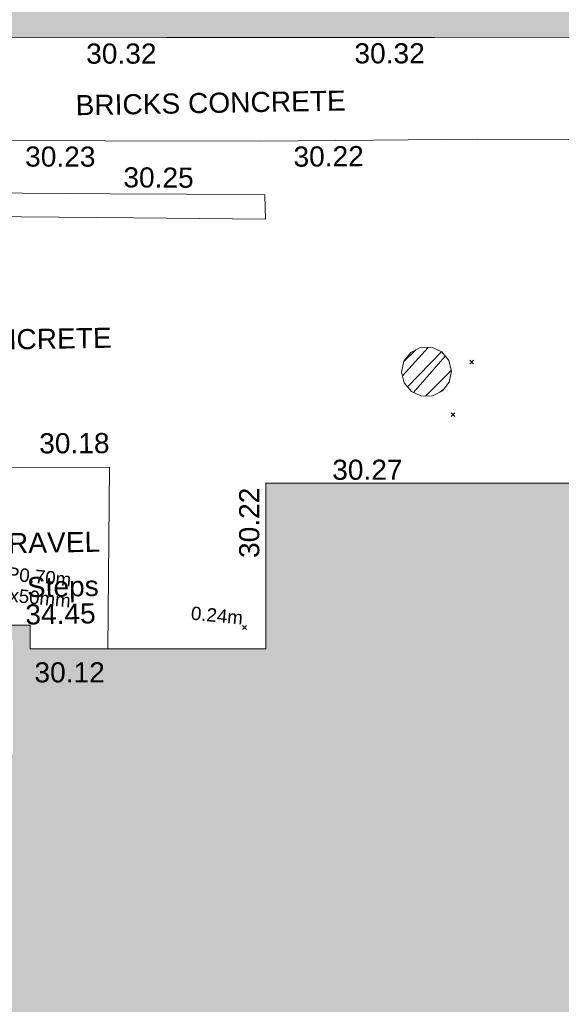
# Model space of a CAD drawing. Header units: millimetres. Extents: x -287732 to 520720, y -88450 to 287754.
# Tile 253 of 256: x 70625 to 80720, y 57184 to 75548. Entities that reach past the tile are written whole.
import ezdxf

# ---------------------------------------------------------------- set-up
doc = ezdxf.new("R2010")
doc.units = ezdxf.units.MM
for name, pattern in [('IMPORT-HIDDEN2 _3_', [4762.5, 3175, -1587.5]), ('IMPORT-UG_ELEC_LV_QLB2 _2_', [2700, 1500, -300.0000000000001, 0, -250, 150, -300.0000000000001, 0, -200]), ('IMPORT-UG_ELEC_STREET LIGHTING_QLB2 _2_', [2700, 1500, -300.0000000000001, 0, -250, 150, -300.0000000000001, 0, -200])]:
    doc.linetypes.add(name, pattern=pattern)
for name, color, linetype, lineweight, true_color in [('00_UAV_BUILDING_OUTLINE', 5, 'Continuous', 9, 0x0000ff), ('00_UAV_CONCRETE', 9, 'Continuous', 9, 0x808080), ('00_UAV_STEPS', 7, 'Continuous', 9, 0x666666), ('00_UAV_WALL', 7, 'Continuous', 9, 0x7c00a5), ('12333-PUM-2D-U-0001-C01 - Rev2_REVIT IMPORT_dwg', 7, 'Continuous', 9, 0x767676), ('A_RHA_Line', 7, 'Continuous', 9, 0x00a600), ('PUM-CHAMBER EXTENTS', 6, 'IMPORT-HIDDEN2 _3_', 9, 0xff00ff), ('PUM-ELECTRIC-LV-QLB2', 1, 'IMPORT-UG_ELEC_LV_QLB2 _2_', 9, 0xff0000)]:
    doc.layers.add(name, color=color, linetype=linetype, lineweight=lineweight, true_color=true_color)
for name, color, linetype, lineweight in [('00_UAV_SURFACE', 7, 'Continuous', 9), ('00_UAV_SURVEY_TEXT', 7, 'Continuous', 9), ('A_RHA_Detail', 7, 'Continuous', 9), ('GEN-TEXT', 7, 'Continuous', 9)]:
    doc.layers.add(name, color=color, linetype=linetype, lineweight=lineweight)
doc.styles.add('Arial_1', font='arial.ttf', dxfattribs={"height": 250})
doc.styles.add('Swis721 Lt BT_2', font='swissl.ttf', dxfattribs={"height": 375})

# ---------------------------------------------------------------- blocks, each defined once
blk = doc.blocks.new('12333-PUM-2D-U-0001-C01 - Rev2_REVIT IMPORT_dwg_MGS62954_T2_Galway_ITM_3d_Rev1-2077680-Site Location Plan Proposed')
at = {"layer": '00_UAV_CONCRETE', "color": 254, "true_color": 0xcccccc, "flags": 128}
blk.add_lwpolyline([(533975329.7631215, 725617966.0985793), (533975419.7425, 725621351.8120003), (533973807.504135, 725621373.7336589), (533972183.7425001, 725621395.812), (533969564.7425, 725621435.812), (533968809.7500442, 725621439.2264379), (533965805.7425, 725621452.8120002), (533964459.7425001, 725621496.8120003), (533964455.1654094, 725621240.4949224)], dxfattribs=at)
at = {"layer": '00_UAV_SURFACE', "color": 254, "true_color": 0xcccccc, "flags": 128}
blk.add_lwpolyline([(533995444.6558501, 725627094.3816426), (533992358.0985, 725627157.4080001), (533990445.6472287, 725627187.8522314), (533990285.0985, 725627190.408), (533986480.0985, 725627272.4080001), (533985446.7575678, 725627291.3614287), (533982391.0985, 725627347.408), (533980447.4008204, 725627365.6496675), (533978342.0985001, 725627385.4080001), (533975448.0279098, 725627440.4711232), (533970448.9509636, 725627535.5844872), (533968467.8385001, 725627573.2775), (533965449.9536631, 725627633.074599), (533963622.8385, 725627669.2775002), (533960451.5218602, 725627753.7495718), (533957800.5730925, 725627824.3609802)], dxfattribs=at)
at = {"layer": '00_UAV_WALL', "color": 254, "true_color": 0xcccccc, "flags": 128}
for points in [[(533978405.1406019, 725626382.8892255), (533978405.7425001, 725625926.812), (533975949.7425001, 725625995.8120002), (533973864.1206474, 725626049.7805122), (533971157.7424999, 725626119.812), (533968866.9502397, 725626168.707203), (533964551.7424999, 725626260.8120002), (533963869.1646064, 725626271.150684), (533961514.7425001, 725626306.8120002), (533958871.4587589, 725626385.50499), (533957777.6712876, 725626418.0680498), (533957775.1664012, 725623828.4048796), (533957414.7425, 725623838.812), (533957431.2254989, 725624793.6958855), (533957464.5383682, 725626723.5584105), (533957461.1705826, 725629058.0831946)], [(533957816.5575519, 725629051.2451428), (533957787.0551961, 725626786.7973979), (533960519.7649183, 725626731.1305393), (533962891.7425, 725626682.8120003), (533965518.4084101, 725626639.843062), (533968087.7425001, 725626597.8120002), (533970517.7366186, 725626558.1576686), (533972254.7425001, 725626529.812), (533975516.5132379, 725626451.9521699), (533976946.7424999, 725626417.8120002), (533978405.1406019, 725626382.8892255)]]:
    blk.add_lwpolyline(points, dxfattribs=at)
at = {"layer": '00_UAV_BUILDING_OUTLINE', "color": 251, "true_color": 0x666666, "char_height": 375, "width": 1495.902363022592, "attachment_point": 1, "line_spacing_factor": 1.005061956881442, "style": 'Swis721 Lt BT_2'}
for s, insert, rotation in [('30.32', (533975123.666432, 725629259.2180568), 359.0607887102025), ('30.32', (533980122.990267, 725629177.2601532), 359.0607887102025), ('30.27', (533979573.5340615, 725621419.7137467), 359.0241056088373), ('30.22', (533977807.1859806, 725619617.2640905), 89.024105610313), ('30.12', (533973958.4898599, 725617738.341588), 359.0241056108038)]:
    blk.add_mtext(s, dxfattribs=dict(at, insert=insert, rotation=rotation))
at = {"layer": '00_UAV_CONCRETE', "color": 251, "true_color": 0x666666, "insert": (533974120.8215275, 725622007.3486947), "char_height": 375, "width": 1495.902363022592, "attachment_point": 1, "rotation": 359.2209953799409, "line_spacing_factor": 1.005061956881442, "style": 'Swis721 Lt BT_2'}
blk.add_mtext('30.18', dxfattribs=at)
at = {"layer": '00_UAV_STEPS', "char_height": 375, "attachment_point": 1, "line_spacing_factor": 1.005061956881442, "style": 'Swis721 Lt BT_2'}
for s, insert, width in [('Steps', (533973841.7612461, 725619330.2062224), 1552.889119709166), ('34.45', (533973804.2418252, 725618820.084715), 1495.902363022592)]:
    blk.add_mtext(s, dxfattribs=dict(at, insert=insert, width=width))
at = {"layer": '00_UAV_SURFACE', "color": 251, "true_color": 0x666666, "char_height": 375, "width": 1495.902363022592, "attachment_point": 1, "line_spacing_factor": 1.005061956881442, "style": 'Swis721 Lt BT_2'}
for s, insert, rotation in [('30.23', (533973952.8458057, 725627360.0043987), 358.9100113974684), ('30.22', (533978952.0455081, 725627270.7842032), 359.4622929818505)]:
    blk.add_mtext(s, dxfattribs=dict(at, insert=insert, rotation=rotation))
at = {"layer": '00_UAV_SURVEY_TEXT', "color": 251, "true_color": 0x666666, "char_height": 375, "attachment_point": 1, "line_spacing_factor": 1.005061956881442, "style": 'Swis721 Lt BT_2'}
for s, insert, width in [('BRICKS CONCRETE', (533974906.8, 725628300.6296079), 5617.944430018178), ('CONCRETE', (533972563.8, 725623954.629608), 3286.236302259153), ('GRAVEL', (533973096.4773941, 725620154.1881657), 2322.210334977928)]:
    blk.add_mtext(s, dxfattribs=dict(at, insert=insert, width=width))
at = {"layer": '00_UAV_WALL', "color": 251, "true_color": 0x666666, "insert": (533975778.260015, 725626941.074843), "char_height": 375, "width": 1495.902363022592, "attachment_point": 1, "rotation": 358.6325854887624, "line_spacing_factor": 1.005061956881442, "style": 'Swis721 Lt BT_2'}
blk.add_mtext('30.25', dxfattribs=at)
blk = doc.blocks.new('12333-PUM-2D-U-0001-C01 - Rev2_REVIT IMPORT_dwg-1620468-Site Location Plan Proposed')
at = {"layer": 'PUM-CHAMBER EXTENTS', "true_color": 0xffaaff}
h = blk.add_hatch(dxfattribs=at)
h.set_pattern_fill('FP_3', color=211, style=0, pattern_type=2)
h.set_pattern_definition([(45, (-533641079.65, -725615854.3560001), (-265.1650429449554, 265.1650429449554), []), (45, (-533640902.873, -725615854.3560001), (-265.1650429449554, 265.1650429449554), [])])
h.paths.add_polyline_path([(340177.4503230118, 6722.119566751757), (340384.2499826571, 6722.119566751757), (340570.5700379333, 6811.846576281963), (340699.5075168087, 6973.529060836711), (340745.524770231, 7175.143821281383), (340699.5075168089, 7376.758581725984), (340570.5700379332, 7538.441066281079), (340384.2499826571, 7628.168075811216), (340177.4503230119, 7628.168075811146), (339991.1302677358, 7538.441066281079), (339862.1927888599, 7376.758581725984), (339816.1755354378, 7175.143821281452), (339862.1927888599, 6973.529060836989), (339991.1302677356, 6811.846576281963), (340169.6727978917, 6725.865025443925)])
at = {"layer": 'GEN-TEXT', "color": 253, "true_color": 0xaaaaaa}
for p, q in [((341088.9948138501, 7304.288482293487), (341159.7054919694, 7374.9991604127)), ((341159.7054919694, 7304.288482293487), (341088.9948138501, 7374.9991604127)), ((340722.994813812, 6330.288482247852), (340793.7054919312, 6400.999160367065)), ((340793.7054919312, 6330.288482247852), (340722.994813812, 6400.999160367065)), ((336768.994813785, 2429.288482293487), (336839.7054919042, 2499.999160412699)), ((336839.7054919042, 2429.288482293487), (336768.994813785, 2499.999160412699))]:
    blk.add_line(p, q, dxfattribs=at)
at = {"layer": 'PUM-CHAMBER EXTENTS', "color": 211, "linetype": 'Continuous', "true_color": 0xffaaff, "flags": 128}
blk.add_lwpolyline([(340745.524770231, 7175.143821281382), (340728.8399194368, 7248.244929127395), (340699.5075168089, 7376.758581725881), (340570.5700379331, 7538.441066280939), (340384.2499826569, 7628.168075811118), (340177.4503230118, 7628.168075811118), (339991.1302677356, 7538.441066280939), (339862.1927888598, 7376.758581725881), (339816.1755354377, 7175.143821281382), (339832.8603862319, 7102.042713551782), (339862.1927888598, 6973.529060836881), (339991.1302677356, 6811.846576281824), (340177.4503230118, 6722.119566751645), (340384.2499826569, 6722.119566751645), (340570.5700379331, 6811.846576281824), (340699.5075168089, 6973.529060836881)], close=True, dxfattribs=at)
blk.add_blockref('12333-PUM-2D-U-0001-C01 - Rev2_REVIT IMPORT_dwg_MGS62954_T2_Galway_ITM_3d_Rev1-2077680-Site Location Plan Proposed', (-533641079.6498471, -725615854.3561786))
at = {"layer": 'PUM-ELECTRIC-LV-QLB2', "char_height": 250, "attachment_point": 2, "rotation": 353.47151964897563, "line_spacing_factor": 0.9417779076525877, "style": 'Arial_1'}
for s, insert, width in [('DP0.70m\\Px3x50mm', (332881.4766140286, 3618.95254033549), 1805.844351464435), ('0.24m', (336309.8388431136, 2822.703906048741), 1160.025439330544)]:
    blk.add_mtext(s, dxfattribs=dict(at, insert=insert, width=width))

msp = doc.modelspace()

# ---------------------------------------------------------------- hatches: boundary and pattern name
at = {"layer": 'A_RHA_Detail', "true_color": 0xc0c0c0}
h = msp.add_hatch(color=9, dxfattribs=at)
h.paths.add_polyline_path([(-80880.60083809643, -68502.79057078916), (-80400.865924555, -68483.41509113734), (-80400.865924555, -62984.64684185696), (-24474.85765177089, -63009.32043784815), (-24456.14471271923, -50840.30023858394), (-36622.55041039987, -50831.65104353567), (-36622.55041039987, -44228.57792613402), (-50959.0526582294, -44218.38599194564), (-50959.0526582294, -42573.78171514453), (-54563.9325804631, -42571.21897729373), (-54565.69773352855, -45054.17447474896), (-92408.82109321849, -45027.27149621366), (-92411.78875845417, -49201.74309222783), (-100061.9988811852, -49201.74309222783), (-100052.2214449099, -64852.82557838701), (-86120.90825229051, -64852.82557838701), (-86092.1662649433, -62957.90041523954), (-84861.10047608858, -62957.90041523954), (-84854.79052929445, -68240.109737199), (-80870.60226892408, -68240.10973722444)])
h.paths.add_polyline_path([(-137238.9269902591, -68461.9384092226), (-132719.7426408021, -68433.0633692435), (-132847.0731201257, -62850.04282283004), (-130454.6837966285, -62916.63108078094), (-130498.2830220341, -61355.85393642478), (-117581.136331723, -61423.42893438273), (-117492.3908565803, -49183.91309190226), (-125136.5200282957, -49178.47881952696), (-125133.572703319, -45032.61887136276), (-163007.1824077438, -45005.6942194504), (-163007.1824076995, -44090.2963411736), (-163123.8521269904, -44090.21339942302), (-163122.6389897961, -42383.75184302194), (-166563.8543419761, -42383.75184298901), (-166565.034908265, -44044.39824208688), (-193158.4656786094, -44025.49275805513), (-193195.152889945, -62863.65652504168), (-137269.7106414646, -62916.63108078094), (-137254.3708868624, -65679.90523788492)])
h.paths.add_polyline_path([(120310.9497607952, -32334.28230164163), (120312.4652266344, -31610.73011961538), (133451.2244789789, -31638.24899384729), (133469.2230092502, -19717.98315780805), (121295.7536929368, -19692.48606430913), (121319.8434528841, -8190.941560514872), (112277.0825930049, -8172.001674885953), (112263.1770823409, -14811.1234547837), (78285.85310969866, -14739.95861438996), (78292.82277619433, -8167.077575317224), (75241.99098605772, -8160.673431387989), (69355.76844233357, -8152.931592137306), (69353.6659720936, -9156.74635762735), (68372.60878945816, -9154.691552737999), (68372.60878945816, -13705.52853215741), (69333.7233474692, -13707.54156770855), (69325.07112547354, -16249.53369228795), (66623.4489111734, -16249.53369228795), (66619.79243935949, -17995.29925530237), (65989.07757494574, -17995.2992552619), (65985.44262772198, -19730.78799483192), (57152.23993377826, -19712.28702421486), (57127.42535098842, -31559.89463417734), (70277.87165424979, -31587.43801817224), (70277.87165431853, -32271.7414715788), (78263.96947909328, -32285.12944888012), (78266.62661740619, -31019.79372153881), (112335.8856506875, -31091.15111860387), (112335.8856506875, -32317.57330553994), (119781.4233959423, -32333.17321913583)])
h.paths.add_polyline_path([(7503.717409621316, -1791.439263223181), (15482.43097392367, -674.0213231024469), (15484.0826588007, 148.1327206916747), (56188.28042539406, 205.5276654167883), (56155.84326007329, 14338.3166313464), (18016.62665935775, 14236.48149539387), (17967.9025208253, 34313.18372071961), (21727.10644863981, 34324.0692624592), (21708.90974962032, 40608.10218321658), (18009.66447159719, 40608.10218321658), (17995.54603706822, 45483.75063442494), (9770.084204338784, 45420.6329473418), (3966.213879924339, 45446.76585222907), (3984.771235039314, 14176.56786832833), (1023.062455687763, 14176.56786837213), (-276.5134647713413, 14190.52623461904), (-231.6790044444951, 5968.135265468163), (-226.4491536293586, 193.7444677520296), (553.0869992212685, 183.4716499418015), (7477.609307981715, 143.2867586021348), (7488.638446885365, -674.0213231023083)])
h.paths.add_polyline_path([(77755.59663317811, 53.47451145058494), (77729.51881611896, 1699.844979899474), (94464.47132486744, 1659.976083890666), (94606.37913471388, 17991.390236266), (88810.4190114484, 18015.03260816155), (88799.89418497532, 14436.74271609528), (69413.88950349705, 14457.8773889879), (69377.35724448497, 99.62816357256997), (75241.99098605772, 67.32134432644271)])
h.paths.add_polyline_path([(61252.12079701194, 46453.95617366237), (105774.7348988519, 46472.68783506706), (105768.2642198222, 61852.61234306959), (92285.13876309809, 61852.61234306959), (92308.59670399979, 65784.30757140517), (96107.4668000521, 65767.60445243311), (96059.68081117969, 75209.20847378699), (101084.8427276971, 75071.88872764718), (104988.0046543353, 74765.36560406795), (108403.6894220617, 74363.8408943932), (112009.2703903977, 73787.25420861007), (115645.3524815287, 73049.69667206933), (116890.8108051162, 72761.69136252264), (120208.9929833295, 71893.18353872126), (120865.241739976, 71703.68484519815), (124135.6329506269, 70669.67317906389), (127435.6253142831, 69480.50055823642), (127820.4368670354, 69394.93141813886), (128274.3081769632, 69331.69585753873), (128731.8791144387, 69306.66104516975), (129189.9401488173, 69320.00258290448), (129645.2782985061, 69371.62688826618), (130094.6997111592, 69461.17185603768), (130535.0520071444, 69588.00939074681), (130963.246434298, 69751.24981927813), (131376.2795165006, 69949.74812590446), (131771.2541232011, 70182.11198903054), (132162.5575600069, 70460.5404660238), (132496.0921583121, 70741.69081113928), (132820.871367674, 71064.98072578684), (133117.4593294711, 71414.31364272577), (133383.77568926, 71787.23923950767), (133616.5473239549, 72178.5372844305), (133817.1647262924, 72590.54524898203), (133982.6025969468, 73017.89547513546), (134111.7005086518, 73457.59040801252), (134203.5529320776, 73906.54590458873), (134257.5155883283, 74361.61286216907), (134272.5462649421, 74819.5993153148), (134250.5259875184, 75277.29281745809), (134189.6227572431, 75731.48297747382), (134090.9274700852, 76178.98397757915), (133955.1324028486, 76616.65691993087), (133783.1900598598, 77041.43184345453), (133576.3064937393, 77450.32925647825), (133335.932843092, 77840.48103920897), (133063.7551572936, 78209.15055532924), (132761.6825665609, 78553.75185442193), (132431.8338935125, 78871.8678050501), (132076.5227905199, 79161.26705197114), (131698.2415080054, 79419.91966861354), (131299.6434187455, 79646.01139197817), (131093.5942456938, 79746.34209763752), (132146.0467355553, 83110.22226145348), (122787.7632953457, 86282.54285518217), (121604.3555412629, 82800.3591886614), (117095.9864227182, 83870.84033785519), (116841.9598400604, 83526.35449572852), (116120.5435466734, 91221.93611972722), (110237.7341284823, 91274.27491021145), (110194.3680786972, 90435.39030214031), (104988.0046543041, 90486.49901390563), (104973.2761846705, 94309.82427956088), (103746.1314668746, 94309.8242795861), (103839.9937121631, 122852.1474271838), (96365.09202306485, 122931.9599470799), (96350.3400238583, 123952.4168585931), (104555.5505249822, 123902.1925226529), (104607.3234458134, 120248.5396156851), (125502.5015002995, 120134.1933400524), (125662.0200253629, 137657.3796882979), (114479.5865733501, 137699.2256881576), (114382.306264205, 129149.9458158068), (104644.159003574, 129187.9975073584), (104577.9931702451, 126217.3903144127), (101184.4926406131, 126159.1566967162), (101264.6166812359, 135959.2655565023), (89967.23178808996, 135988.8856164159), (89927.63362986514, 125823.6463181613), (93630.53562302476, 125840.7948842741), (93580.65688892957, 122931.9599470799), (88697.38835376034, 122904.7310126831), (88679.3898954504, 95739.09143775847), (86378.25848996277, 95739.09143775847), (86378.18187189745, 96178.1008337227), (83279.50743284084, 96200.92083327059), (83273.62493422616, 95735.74732133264), (70169.67509619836, 95733.22421950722), (70166.26842742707, 96272.07409347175), (66674.99731294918, 96257.14073655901), (66654.74538556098, 95755.71092136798), (65784.77231079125, 95755.71092136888), (65887.65094984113, 117470.630565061), (53473.3427162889, 117487.9046429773), (53434.44066309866, 98570.46349063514), (40649.41626916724, 98570.46349063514), (40610.16711559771, 94406.01479078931), (38853.82372868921, 94410.36303440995), (38848.65589191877, 89463.65332729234), (40612.46601912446, 89518.45976927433), (40665.38257362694, 86257.73741128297), (38372.19584460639, 86305.72309285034), (38369.79374539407, 76901.0507917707), (50937.9512507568, 76944.40198294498), (50922.88567286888, 74598.78180889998), (56484.9061132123, 74588.85093771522), (56484.9061132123, 75194.85181995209), (92465.4037153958, 75233.0258166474), (92645.92783662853, 71766.64845094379), (89810.55521366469, 69362.83965827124), (85313.16173974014, 69360.94750420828), (85313.16173974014, 66907.4050808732), (75210.14498263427, 66903.15451589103), (75210.14498263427, 63815.70944550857), (70819.40014309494, 63815.70999200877), (70819.21601505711, 64253.35708059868), (69456.83415683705, 64253.35708059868), (69455.7195737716, 66901.99623166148), (61303.32856759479, 66898.5668068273), (61304.56054988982, 63970.32021231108), (70500.41048208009, 63970.32021219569), (70500.4088543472, 61852.59006207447), (61245.6438848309, 61848.69637488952), (61252.03558504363, 46656.49344428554)])
h.paths.add_polyline_path([(-17153.16561239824, 48569.32684293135), (-17153.16561224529, 60770.38083685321), (-29362.88357759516, 60774.70428694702), (-29362.88357759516, 67399.20394580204), (-43507.24466814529, 67405.01911303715), (-43488.5313307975, 69093.07334175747), (-45766.41866231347, 69109.32868388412), (-45794.3462003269, 67405.01911303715), (-47272.11273194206, 67404.2124544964), (-47272.44887633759, 66454.91798908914), (-86004.56386332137, 66468.63299519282), (-86006.66970787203, 60521.58362721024), (-92662.87722510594, 60521.58362721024), (-92665.2138765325, 50184.35611932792), (-79752.0168396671, 50179.78309939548), (-79752.016597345, 48591.4932381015), (-17157.7163123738, 48569.32845417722)])
h.paths.add_polyline_path([(-201056.4185878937, 48628.75479108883), (-138377.9751621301, 48634.64535779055), (-138377.9751621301, 50133.28201003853), (-125467.710581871, 50134.49626164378), (-125468.6909603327, 60566.1903686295), (-132186.8595614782, 60565.86652591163), (-132187.4203588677, 66533.0197876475), (-170643.3098734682, 66805.61809689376), (-170643.3098732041, 67738.78475848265), (-200340.0100486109, 67488.93693764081), (-200348.7171487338, 60827.78025104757), (-201057.5650552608, 60827.71357558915), (-201056.6510294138, 51102.04313372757)])
h.paths.add_polyline_path([(-240051.5126725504, 54769.19491160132), (-239444.490259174, 54811.10754483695), (-239186.5396223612, 54841.92927608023), (-238764.8191577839, 54940.98166103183), (-238382.4735933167, 55122.46891388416), (-237990.3402229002, 55354.87497234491), (-237269.2031023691, 55936.21515020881), (-237032.4836384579, 56225.56611516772), (-236793.0039602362, 56569.31473944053), (-236554.5880578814, 57004.26389721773), (-236432.7219585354, 57267.46508908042), (-236300.081527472, 57753.26238983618), (-236250.7285154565, 58017.17885684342), (-236235.6490609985, 58516.21786804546), (-236233.2538429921, 58987.85640053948), (-236213.7029795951, 59823.48083769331), (-236363.8287855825, 59820.86038205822), (-236634.0279869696, 60698.06075827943), (-236391.9547756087, 61432.19726339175), (-236225.4740089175, 61435.10319600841), (-236201.6036569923, 62637.68779596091), (-232563.5271750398, 62639.28734435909), (-232563.5271750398, 63049.03842404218), (-232732.1945866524, 63049.15302218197), (-232860.1521277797, 63457.95890274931), (-232731.606808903, 63914.24862697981), (-232560.8209656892, 63914.24862697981), (-232515.1276847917, 70598.00033009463), (-240628.6947849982, 70598.85496273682), (-240629.7923196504, 72350.98321577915), (-246412.6011212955, 72347.36085933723), (-246412.6011212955, 70616.45923936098), (-254449.5805725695, 70618.60952619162), (-254454.637144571, 70754.06491720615), (-254469.7140363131, 73191.66276250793), (-263883.2532625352, 73267.83063688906), (-263902.4181505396, 68260.74348553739), (-263714.8217520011, 68259.82096572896), (-263552.9672900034, 67819.65434396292), (-263719.0883117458, 67392.2068408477), (-263913.6298699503, 67392.20684284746), (-263956.7001913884, 58633.76423459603), (-260181.1963171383, 58611.22607638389), (-260192.3146983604, 56354.25111579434), (-257184.684388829, 56339.46086021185), (-257213.4419957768, 57092.93866021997), (-257338.5163846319, 57093.27331223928), (-257471.0109294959, 57531.74572308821), (-257338.5163845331, 58062.22513696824), (-257203.4956297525, 58064.06881289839), (-257173.5751889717, 58598.54056692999), (-256478.2273617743, 58575.27357994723), (-256478.2273617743, 58788.51859473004), (-256013.0091299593, 58911.92701534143), (-255397.0786664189, 58780.99767617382), (-255397.0786664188, 58595.982422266), (-243809.885361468, 58585.92793201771), (-243805.3570672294, 58352.04527760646), (-243740.939469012, 57884.52572680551), (-243619.0830608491, 57421.84877545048), (-243424.3877545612, 56943.65915412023), (-243247.1437899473, 56608.24157713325), (-243003.0710579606, 56249.99021479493), (-242732.2093200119, 55932.75703082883), (-242371.7230178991, 55603.12658811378), (-242141.255125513, 55424.88676767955), (-241804.9643037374, 55216.88439822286), (-241529.4640827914, 55077.02869055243), (-241100.6275144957, 54917.18295003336), (-240836.2134980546, 54840.82833176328), (-240453.4486195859, 54788.60784130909), (-240218.9578693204, 54777.28227442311)])
h.paths.add_polyline_path([(40276.69022552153, 59895.36417752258), (40328.62676029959, 69196.9439153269), (36588.99968785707, 69217.8245910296), (36619.46637569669, 74674.25962428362), (32264.36460078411, 74687.02318924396), (32233.48293867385, 69156.26826306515), (11916.69390495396, 69269.70959686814), (11966.66200111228, 78218.75165974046), (29087.509017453, 78123.15526808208), (29143.44567205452, 88141.1370047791), (15719.348796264, 88216.09212953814), (15732.60379610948, 90589.9978889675), (4594.294101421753, 90652.19003489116), (4525.129359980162, 78265.12250449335), (10096.76365553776, 78234.01258731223), (10077.43887221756, 74773.03821910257), (4547.641142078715, 74803.91453678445), (4465.579974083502, 60107.1600234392), (19125.89094760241, 60025.30234268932), (19139.86249374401, 62527.53804644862), (31738.59196305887, 62457.19146404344), (31724.55430858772, 59943.11609815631), (38369.79364225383, 59906.01157293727)])
h.paths.add_polyline_path([(-246083.0241259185, 72334.29150213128), (-246083.0594797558, 72334.30275087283), (-246208.2905500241, 72334.29150213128)])
h.paths.add_polyline_path([(-114575.3004830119, 112178.0758695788), (-114575.3246435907, 112178.0758695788), (-114707.2752166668, 115801.5811617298)])
h.paths.add_polyline_path([(-154699.9178765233, 101760.4080976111), (-114382.050333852, 101776.0542914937), (-114382.050333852, 106926.9360164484), (-113755.641395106, 106927.1792101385), (-113757.5507412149, 111847.2721531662), (-114431.6837526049, 111847.2721531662), (-114431.8097758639, 112178.0758695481), (-114575.3004830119, 112178.0758695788), (-114578.9984943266, 121707.2390833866), (-123056.9849702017, 121707.2390833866), (-123068.8201032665, 156452.7036899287), (-119381.2340625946, 156454.1348067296), (-119381.2340625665, 160165.8597952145), (-115501.031452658, 160167.3662801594), (-115503.3750945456, 166206.5793118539), (-132411.7987151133, 166599.6604729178), (-132411.8243278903, 166665.6603411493), (-135275.0124468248, 166664.5490317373), (-135275.0124468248, 166628.1883101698), (-135911.3205076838, 166628.1944502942), (-135911.3479256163, 166352.1604668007), (-152521.1633846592, 166345.7146753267), (-152518.3680955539, 159142.6836790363), (-150699.3133726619, 159117.9265656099), (-150758.5477087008, 122560.691203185), (-151059.2005266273, 122560.691203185), (-151061.0981347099, 121302.4374932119), (-154138.3148337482, 121372.6012653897), (-154138.3148337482, 121865.1834517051), (-154704.3888425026, 121867.2611370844), (-154688.5451973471, 119352.3937021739), (-154745.5933227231, 119352.3715636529), (-154745.5763474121, 118722.1532660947), (-160794.1544526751, 118748.7442832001), (-160794.1544526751, 119410.5425977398), (-163852.1622693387, 119422.408321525), (-163855.0715294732, 118762.2003111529), (-167568.6765459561, 118778.5256058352), (-166634.6619849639, 124395.1277019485), (-166930.050559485, 124500.0918161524), (-167568.6765459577, 124707.6250903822), (-168028.2173235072, 124841.3808647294), (-168630.5006276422, 124991.3056740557), (-169238.2056069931, 125117.4693074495), (-169850.3952285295, 125219.6772876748), (-170466.1255403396, 125297.7720169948), (-171089.11025998, 125351.8553033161), (-171704.4065937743, 125381.1774255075), (-172325.0479971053, 125386.3595015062), (-172782.2248668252, 125374.5832362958), (-173401.7764235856, 125337.4554476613), (-174109.844898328, 125263.4341236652), (-174634.1213722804, 125190.4100126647), (-175245.0145766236, 125080.719099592), (-176047.1958093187, 124895.7675260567), (-176665.4852587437, 124724.7228134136), (-177045.3001228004, 124609.1129151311), (-177631.5127792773, 124405.2077276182), (-176665.4852586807, 118818.5158794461), (-177558.9402083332, 118822.4435768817), (-177662.2853368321, 125263.4341236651), (-176365.3912351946, 126542.9270807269), (-159462.2970490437, 126319.910391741), (-157057.7396790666, 128609.0850976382), (-157060.6673204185, 136153.1661957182), (-158638.8016610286, 137740.2441626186), (-159352.3735831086, 137740.2441626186), (-161634.4140634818, 140201.1078539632), (-168727.9404945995, 140256.8191146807), (-171035.0401161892, 137942.8847305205), (-174184.1459014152, 137942.8847305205), (-176460.1167434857, 140292.2858551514), (-177341.6856934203, 140292.2858551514), (-177341.7113613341, 140358.4281613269), (-183428.5803825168, 140356.0660244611), (-185921.6385985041, 137917.4639994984), (-185921.6385985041, 131757.3091155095), (-186906.8767412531, 131756.9267733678), (-187725.3914540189, 130809.9989183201), (-187724.058890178, 127376.1828148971), (-186481.0281350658, 126304.5577463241), (-186479.4846754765, 122327.2959175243), (-185176.2828158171, 121059.4673825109), (-180304.1129154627, 121059.4673824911), (-180304.1136492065, 118802.0484409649), (-193555.3706955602, 118802.0484409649), (-193555.368699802, 133117.8341649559), (-192593.6442938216, 133118.2073819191), (-192593.6442938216, 134200.8158367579), (-192224.6284783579, 134200.9592041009), (-192225.5653014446, 136615.0101267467), (-192595.0012460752, 136615.0101267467), (-192595.4357332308, 137734.4745165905), (-193589.2709668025, 137734.4746851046), (-193589.2685988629, 147474.570583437), (-193163.2062206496, 147492.8644732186), (-192765.7252967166, 147531.087133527), (-192359.9383250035, 147589.5931622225), (-192199.8207947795, 147616.5827294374), (-191882.7548926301, 147682.9245600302), (-191568.5380070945, 147761.6632019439), (-191257.654638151, 147852.677242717), (-190828.6072909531, 148002.2045655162), (-190647.7999969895, 148070.9514233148), (-190349.7690789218, 148197.8750094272), (-190056.9509284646, 148336.4013817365), (-189769.797051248, 148486.3169427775), (-189405.3590254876, 148698.0567944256), (-189132.906026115, 148873.2749095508), (-188867.542109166, 149059.0543929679), (-188609.6764469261, 149255.1087866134), (-188354.9814055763, 149465.3525772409), (-188079.6339208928, 149713.879248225), (-187884.9836199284, 149901.8220103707), (-187545.928247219, 150265.8040604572), (-187446.29984479, 150378.3960832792), (-187241.3270201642, 150629.2310214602), (-187046.3599558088, 150887.9197697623), (-186861.6992771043, 151154.0634500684), (-186546.1373636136, 151669.829875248), (-186524.4196769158, 151707.0632450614), (-163675.2898318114, 151669.829875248), (-163687.5843045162, 148134.07679455), (-157303.6541541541, 148136.492106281), (-157303.6541541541, 155759.91501608), (-157557.4317586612, 155765.0384228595), (-157555.9168973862, 166678.0466575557), (-187009.2021991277, 166699.7464767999), (-187013.0952111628, 162054.4009359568), (-188707.17754695, 162044.5925187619), (-188705.9961892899, 155021.5333641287), (-188737.9999316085, 154650.5326604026), (-188799.0133969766, 154283.1866125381), (-188857.2045401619, 154035.4341107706), (-188966.1106131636, 153679.3368924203), (-189102.6200311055, 153332.8820747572), (-189265.8911675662, 152998.2056672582), (-189454.9174011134, 152677.371060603), (-189645.2484685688, 152421.3220123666), (-189916.9563410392, 152104.2450531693), (-190212.7041973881, 151809.4634871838), (-190530.6686598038, 151538.7947471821), (-190868.8893671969, 151293.9075915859), (-191225.281078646, 151076.3118324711), (-191597.6465194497, 150887.3490191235), (-192092.8415776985, 150682.5621956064), (-192519.2468154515, 150561.8451365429), (-192903.8930791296, 150482.240889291), (-193187.215491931, 150440.8868273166), (-193594.1866364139, 150407.1257787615), (-193594.5952989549, 151459.9895227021), (-205369.2399268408, 151455.4201247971), (-205354.4523517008, 113350.0822379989), (-207187.1580384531, 113349.3710182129), (-207184.3024929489, 105991.0636522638), (-205312.8748221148, 105991.1901500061), (-205311.2362476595, 101769.6553082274), (-175488.6451201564, 101781.2285901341), (-175488.6451201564, 110889.6985621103), (-154703.4627663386, 110897.5679794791), (-154700.2792295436, 102691.5597281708)])
h.paths.add_polyline_path([(193735.9435693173, 113047.8274774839), (208865.0938716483, 114991.0266430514), (208976.1154123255, 114126.6471160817), (216447.8967332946, 115086.3281915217), (216038.7305308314, 118271.9702413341), (232648.5073383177, 120405.3421626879), (233425.993615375, 114352.0734369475), (240632.2017567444, 115277.6440988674), (239854.8412683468, 121329.9334727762), (256406.8682407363, 123455.8879629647), (257091.7572256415, 118089.1198988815), (264572.2871227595, 119040.8180953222), (261877.8350555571, 138524.7609215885), (259178.7147038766, 138221.6086035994), (259197.3483655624, 137439.0084132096), (254686.1480587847, 136897.0007612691), (255412.6810205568, 131314.8303176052), (240852.7447969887, 129522.4514056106), (239771.0426543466, 137918.8519126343), (240649.5822431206, 138010.1984551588), (240062.3063116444, 142776.6750342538), (239165.7694642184, 142685.0143484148), (237630.9646614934, 151018.3171732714), (266172.8791088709, 154560.7889781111), (271297.1876944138, 142612.4006970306), (276531.7397502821, 144861.098714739), (274941.5029779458, 148527.9037281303), (302074.5307653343, 160134.9084326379), (300215.9323773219, 164320.1841173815), (301528.1613272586, 164907.0997989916), (300405.1237791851, 167477.8916353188), (299016.6944531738, 166945.7181824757), (295626.7488506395, 174518.754428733), (294333.0289184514, 177537.1551681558), (287288.8475947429, 174518.754428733), (289427.6893504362, 169661.0163463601), (272956.7816584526, 162557.1203578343), (271943.2187787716, 164897.4305293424), (267016.3118217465, 162764.0369715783), (268502.3094164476, 159357.0430143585), (265200.4029574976, 157946.4096681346), (226856.416695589, 153146.7821792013), (227510.3041274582, 148852.0205334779), (228280.9873165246, 141179.0007483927), (227302.3544112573, 141050.281300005), (227895.3788235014, 136433.1758633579), (228748.5501749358, 136523.8855003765), (229602.3077302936, 128023.7667641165), (217691.2359889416, 126493.8999679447), (217642.3600127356, 126874.433267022), (215138.5007311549, 126552.8357430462), (215194.9980427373, 126112.965074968), (215015.6132226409, 126089.924757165), (214840.9672575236, 127449.66446064), (192258.7012018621, 124549.1816390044), (193486.3576426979, 114991.0266430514)])
h.paths.add_polyline_path([(-78076.24187439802, 117605.5188722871), (-78076.23951902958, 117610.0871211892), (-78070.318122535, 129485.7330792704), (-74723.15926543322, 129478.385255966), (-74723.15926543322, 125435.7860624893), (-48015.64546086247, 125380.0246061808), (-47996.55031653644, 135872.5822179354), (-61198.15919578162, 135901.5630078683), (-74714.72264144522, 135923.5088764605), (-74723.6287602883, 131865.2975510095), (-78070.318122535, 131872.642169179), (-78062.97909487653, 149549.7689430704), (-58292.26570492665, 149541.5607197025), (-58292.26570491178, 148946.2407608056), (-37707.70924046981, 148937.6946533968), (-37703.30827430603, 159740.0672041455), (-44148.26955755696, 159742.7429641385), (-44148.26955755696, 162961.3319174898), (-49829.95437583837, 162961.3319174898), (-49830.92144130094, 160632.0129326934), (-78494.09026625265, 160643.9130440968), (-78494.09026625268, 161615.1537738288), (-78739.225852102, 161615.2555472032), (-78691.7919454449, 168187.9195488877), (-90844.57645036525, 168126.8149079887), (-90962.52567694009, 152686.7636277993), (-89064.97866809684, 152685.9758215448), (-89079.54115380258, 117610.0871211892), (-78374.80218507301, 117605.6428258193)])
h.paths.add_polyline_path([(69254.82576126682, 129235.9722870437), (69259.97086178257, 136167.789247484), (86068.0992678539, 136131.0235193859), (86008.66431381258, 164703.3084147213), (58789.63167882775, 164723.511581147), (58789.63167882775, 170119.2062865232), (54460.1632489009, 170122.4198087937), (54457.21717773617, 166153.279245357), (47042.2151650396, 166158.7829869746), (47041.10931533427, 164668.9097040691), (39173.27935198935, 164674.7495545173), (39172.83712618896, 164078.9539098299), (17014.87910992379, 164095.4005254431), (17002.38841206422, 147267.1142245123), (12659.63471563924, 147267.1142245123), (12653.60087534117, 139137.9291796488), (17031.41608901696, 139134.6797717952), (17024.5879174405, 129935.3194463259), (39191.34773726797, 129918.8662983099), (39191.34773726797, 129258.2867272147), (69014.0340609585, 129236.1510132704)])
h.paths.add_polyline_path([(39265.62356917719, 139467.8223435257), (33050.91021530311, 139484.1586867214), (33087.56357182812, 153427.9220784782), (39277.60130889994, 153411.6505991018), (39277.60130890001, 152830.3127277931), (43058.29603858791, 152820.3745823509), (43024.83899408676, 140092.5601633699), (39267.2657899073, 140092.5601633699)])
h.paths.add_polyline_path([(1979.548949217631, 189123.2414339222), (18699.10403225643, 189180.0465563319), (18678.46874730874, 195253.6675675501), (24349.02704561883, 195272.9334348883), (24334.96888372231, 199550.7690688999), (28829.78348974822, 199566.0403168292), (28798.3577216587, 208815.6446464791), (24334.949615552, 208806.151404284), (24333.90624841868, 209113.2475694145), (16811.59093053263, 209087.6903002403), (16806.58456499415, 208843.5909093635), (6772.293057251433, 208809.4991440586), (6797.166076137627, 201488.5780549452), (-8471.058649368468, 201436.7038490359), (-8471.058649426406, 200429.0172028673), (-11856.09020770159, 200417.5164702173), (-11823.72827009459, 190892.3684138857), (-7614.729360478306, 190906.6685966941), (-7614.729360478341, 190170.8290169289), (-4608.619189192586, 190169.2993656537), (-4608.238782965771, 190916.8832264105), (1973.379031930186, 190939.2444180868), (1977.122761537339, 189837.3456693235)])
h.paths.add_polyline_path([(-20506.22133143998, 190640.0286460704), (-20122.28942212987, 206347.1214480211), (-41550.34215551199, 207015.2557957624), (-41462.26177903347, 210449.6195896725), (-31391.41053372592, 210152.0276719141), (-31078.64493155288, 223862.5743669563), (-44305.08575743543, 224230.7972280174), (-44490.79956591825, 211865.5542346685), (-47510.12209648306, 211942.9901385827), (-47722.57925071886, 203659.0205614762), (-47076.06680548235, 203635.3001465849), (-47175.4684425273, 199531.9403872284), (-46801.21126120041, 199520.4703269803), (-46873.68175963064, 195478.5899481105), (-44600.40472248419, 195425.2559779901), (-44685.88459507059, 192243.2795180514), (-38073.99929115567, 192135.6564362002), (-38104.39995468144, 191126.972250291), (-21537.79264466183, 190668.5723412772)])
h.paths.add_polyline_path([(16801.02360973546, 195961.500137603), (9656.615133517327, 196015.1086063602), (9643.838150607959, 199513.9922857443), (11631.77992468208, 199485.8321209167), (11631.7920940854, 203322.2460456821), (16806.58456511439, 203391.4855728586), (16801.0407710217, 195984.4293109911)])
h.paths.add_polyline_path([(122084.9264926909, 200536.2570557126), (122088.1805162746, 206386.1947929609), (125211.1061638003, 206386.1947929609), (125211.1162733, 206645.8932837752), (126202.7098976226, 206645.8932838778), (126203.0204769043, 207041.0477229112), (130401.4034741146, 206979.0758390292), (130444.2691124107, 209883.280297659), (126202.8383603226, 209945.8832030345), (126203.0204769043, 214624.1281189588), (127364.791950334, 214624.1281190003), (127365.2106673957, 225380.2058567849), (126159.8599207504, 225380.2527798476), (126207.4133336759, 241475.3410923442), (119482.5411291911, 241495.8747898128), (119479.2041949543, 246182.0096278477), (109943.9121324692, 246175.2196735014), (109953.2702601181, 233033.381429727), (115000.5285021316, 233033.3814296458), (114999.579292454, 208653.4991933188), (112026.3032630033, 208653.4991933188), (112024.3519988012, 200538.6761891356), (122024.6079402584, 200536.2715596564)])
h.paths.add_polyline_path([(30087.05071580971, 200986.75440713), (38030.67179071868, 201028.6865660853), (38030.67179071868, 202922.9731660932), (38109.89531492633, 202923.3913649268), (38067.25569096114, 208827.6066631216), (38013.35839378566, 208827.6672237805), (38012.38630971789, 209012.5383931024), (30044.90685988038, 208970.480297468), (30076.83023715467, 202922.9203834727)])
h.paths.add_polyline_path([(195986.2599417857, 205661.5722736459), (202896.8751332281, 206052.0074670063), (202676.8862551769, 209945.7611691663), (195766.2710618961, 209555.3259759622)])
h.paths.add_polyline_path([(-91652.40581580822, 206392.6172135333), (-79454.24421187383, 206432.5105635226), (-79629.29258199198, 238245.6998510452), (-68904.21147484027, 238215.095164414), (-68918.55832832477, 246312.9061543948), (-68918.56040493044, 246314.0782553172), (-68756.515268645, 246312.9061543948), (-68755.20581930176, 246638.9786699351), (-79620.07671794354, 246651.3624133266), (-79606.5628449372, 247343.5411849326), (-82154.50636787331, 247318.0695596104), (-82154.50636787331, 247488.1275895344), (-91640.64698348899, 247472.5371040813), (-91638.72040628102, 246846.4753752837), (-131470.3702759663, 246641.42150215), (-131470.3702759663, 250159.5419305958), (-142857.1087886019, 250176.7939677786), (-142864.0554935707, 246220.0701029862), (-165118.8027587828, 246272.3986783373), (-165040.0492656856, 253907.936045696), (-178677.4727934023, 253929.5079730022), (-178699.5521575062, 238176.7234097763), (-138599.3373496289, 238209.4781454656), (-138548.4479938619, 206627.5237025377), (-126646.6702863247, 206572.2299428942), (-126666.6805510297, 234825.8818836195), (-124962.7180531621, 234825.9534805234), (-124969.0241559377, 234688.4891474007), (-91595.61129713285, 234664.3133306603), (-91650.87307429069, 207155.5994723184)])
h.paths.add_polyline_path([(142123.7078574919, 209113.5383730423), (152768.4446292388, 209127.3137314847), (152745.2992288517, 227012.63380935), (142100.5623961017, 226998.8584508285), (142121.8067345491, 210582.5602643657)])
h.paths.add_polyline_path([(168998.8561129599, 209274.9592350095), (169026.8416078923, 226860.3446540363), (161686.6780314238, 226876.6646907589), (161647.6783165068, 209291.3037608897), (168846.6177107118, 209275.2977201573)])
h.paths.add_polyline_path([(49761.46820719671, 218476.5678095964), (49794.00484360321, 223316.1680811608), (41274.07755982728, 223363.4010619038), (41273.58999769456, 223290.8795634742), (32187.30576796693, 223351.9666549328), (32202.10532419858, 225553.2987454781), (20081.83724695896, 225634.7833114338), (20035.26675877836, 218707.7438801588), (31566.33951793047, 218630.2204881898), (31566.12891731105, 218598.8950898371), (49750.1971391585, 218476.6435849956)])
h.paths.add_polyline_path([(162361.9830851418, 234154.05208666), (162366.6425722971, 241589.9129272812), (135261.102696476, 241630.986197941), (135249.088870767, 234197.8735112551), (160249.0277027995, 234157.4671671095)])
h.paths.add_polyline_path([(176458.8604389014, 246709.5724700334), (176516.2484477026, 252173.1529804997), (168884.2833866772, 252253.3171281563), (168934.86529241, 257068.9279575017), (164355.0504715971, 257117.0331241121), (164296.1746742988, 251511.808811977), (164416.8965511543, 251510.5407811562), (164367.8024342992, 246836.573754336), (171460.1142273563, 246762.0779818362)])

# ---------------------------------------------------------------- linework, layer by layer
at = {"layer": 'A_RHA_Line', "color": 7}
for p, q in [((68358.40594082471, 75207.44917069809), (73358.39871773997, 75212.75398080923)), ((73358.39871773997, 75212.75398080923), (78358.3914945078, 75218.05879091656)), ((78358.3914945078, 75218.05879091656), (83358.38427135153, 75223.36360102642)), ((78564.716166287, 66904.5658591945), (75210.14498260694, 66903.15451611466)), ((75210.14498260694, 66903.15451611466), (75210.83678636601, 65258.83071132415)), ((83564.69065626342, 66906.66946010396), (78564.71616628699, 66904.5658591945)), ((75210.8367863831, 65258.83071131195), (75211.44393956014, 63815.70999208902)), ((70819.21601512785, 64253.35708068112), (69456.8341568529, 64252.7838961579)), ((70819.40092062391, 63813.86216151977), (70819.21601512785, 64253.35708068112)), ((71655.74229822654, 63814.21402900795), (70819.40092062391, 63813.86216151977)), ((75211.44393956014, 63815.70999208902), (71655.7422982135, 63814.21402900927))]:
    msp.add_line(p, q, dxfattribs=at)

# ---------------------------------------------------------------- block references
at = {"layer": '12333-PUM-2D-U-0001-C01 - Rev2_REVIT IMPORT_dwg', "color": 254, "linetype": 'IMPORT-UG_ELEC_STREET LIGHTING_QLB2 _2_', "true_color": 0xffd4d4, "rotation": 0.9999999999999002}
msp.add_blockref('12333-PUM-2D-U-0001-C01 - Rev2_REVIT IMPORT_dwg-1620468-Site Location Plan Proposed', (-261895.0770586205, 55869.5817132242), dxfattribs=at)

doc.saveas('drawing.dxf')
